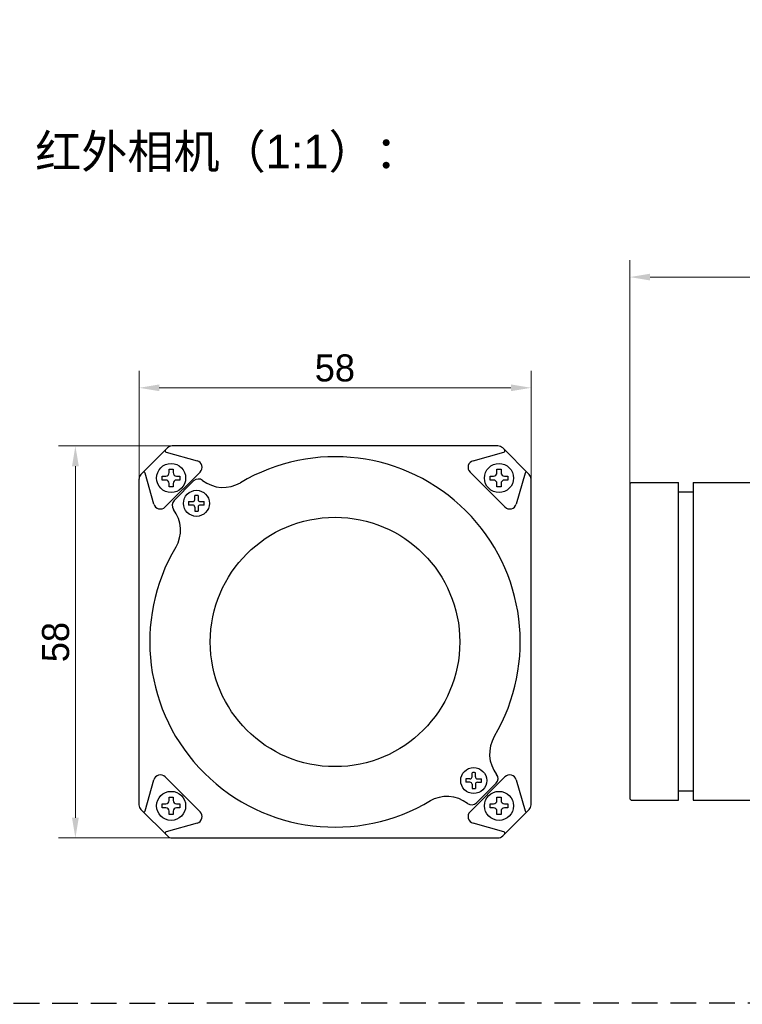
# Model space of a CAD drawing. Header units: millimetres. Extents: x 2329 to 5782, y 1296 to 2780.
# Tile 41 of 123: x 3072 to 3179, y 2444 to 2589. Entities that reach past the tile are written whole.
import ezdxf

# ---------------------------------------------------------------- set-up
doc = ezdxf.new("R2010")
doc.units = ezdxf.units.MM
doc.header["$LTSCALE"] = 0.3
doc.linetypes.add('DASHED', pattern=[19.05, 12.7, -6.35])
doc.layers.add('00-轮廓线', color=7, linetype='Continuous', lineweight=30)
doc.layers.add('20_ALL_FEATURES', color=7, linetype='Continuous')
doc.layers.add('51__DRAFT_DIMS', color=7, linetype='Continuous')
doc.styles.add('11', font='兰亭黑 GBK.TTF', dxfattribs={"height": 3})
doc.styles.add('3', font='兰亭黑 GBK.TTF', dxfattribs={"height": 4})
doc.styles.add('尺寸值样式', font='兰亭黑 GBK.TTF', dxfattribs={"height": 4})
doc.dimstyles.new('1直线标注', dxfattribs={"dimtxt": 4, "dimasz": 3, "dimexe": 2.5, "dimexo": 0, "dimtad": 1, "dimdec": 1, "dimdsep": 46, "dimtxsty": '尺寸值样式', "dimcen": 0, "dimclrd": 8, "dimclre": 8, "dimclrt": 7, "dimadec": 0, "dimazin": 0, "dimtp": 0.001, "dimtm": 0.001, "dimtfac": 1, "dimtdec": 1, "dimtmove": 0, "dimatfit": 0, "dimldrblk": '_FILLED', "dimfxl": 1, "dimtolj": 1, "dimlwd": 15, "dimlwe": 15, "dimarcsym": 0})

# ---------------------------------------------------------------- blocks, each defined once
blk = doc.blocks.new('*D36')
at = {"layer": '51__DRAFT_DIMS', "color": 8, "lineweight": 15}
for p, q in [((3089.63, 2514.65), (3089.63, 2537.3)), ((3147.63, 2521.29), (3147.63, 2537.3)), ((3144.63, 2534.8), (3092.63, 2534.8))]:
    blk.add_line(p, q, dxfattribs=at)
at = {"layer": '51__DRAFT_DIMS', "color": 8}
for points in [[(3092.63, 2535.3), (3092.63, 2534.3), (3089.63, 2534.8)], [(3144.63, 2534.3), (3144.63, 2535.3), (3147.63, 2534.8)]]:
    blk.add_solid(points, dxfattribs=at)
at = {"layer": 'Defpoints', "color": 0}
for p in [(3089.63, 2534.8), (3147.63, 2521.29), (3089.63, 2514.65)]:
    blk.add_point(p, dxfattribs=at)
at = {"layer": '51__DRAFT_DIMS', "color": 7, "insert": (3118.6, 2539.74), "char_height": 4, "attachment_point": 2, "style": '3'}
blk.add_mtext('\\A1;\\A1;{\\C256;58}', dxfattribs=at)
blk = doc.blocks.new('_FILLED')
at = {"color": 0, "linetype": 'ByBlock'}
blk.add_solid([(0, 0), (-1, 0.167), (-1, -0.167)], dxfattribs=at)
blk = doc.blocks.new('*D37')
at = {"layer": '51__DRAFT_DIMS', "color": 8, "lineweight": 15}
for p, q in [((3101.18, 2526.2), (3077.72, 2526.2)), ((3080.22, 2523.2), (3080.22, 2471.2)), ((3101.18, 2468.2), (3077.72, 2468.2))]:
    blk.add_line(p, q, dxfattribs=at)
at = {"layer": '51__DRAFT_DIMS', "color": 8}
for points in [[(3080.72, 2523.2), (3079.72, 2523.2), (3080.22, 2526.2)], [(3079.72, 2471.2), (3080.72, 2471.2), (3080.22, 2468.2)]]:
    blk.add_solid(points, dxfattribs=at)
at = {"layer": 'Defpoints', "color": 0}
for p in [(3101.18, 2526.2), (3080.22, 2468.2), (3101.18, 2468.2)]:
    blk.add_point(p, dxfattribs=at)
at = {"layer": '51__DRAFT_DIMS', "color": 7, "insert": (3075.28, 2497.18), "char_height": 4, "attachment_point": 2, "rotation": 90, "style": '3'}
blk.add_mtext('\\A1;\\A1;{\\C256;58}', dxfattribs=at)
blk = doc.blocks.new('*D42')
at = {"layer": '51__DRAFT_DIMS', "color": 8, "lineweight": 15}
for p, q in [((3162.22, 2519.44), (3162.22, 2553.68)), ((3276.38, 2530.34), (3276.38, 2553.68)), ((3165.22, 2551.18), (3273.38, 2551.18))]:
    blk.add_line(p, q, dxfattribs=at)
at = {"layer": '51__DRAFT_DIMS', "color": 8}
for points in [[(3165.22, 2551.68), (3165.22, 2550.68), (3162.22, 2551.18)], [(3273.38, 2550.68), (3273.38, 2551.68), (3276.38, 2551.18)]]:
    blk.add_solid(points, dxfattribs=at)
at = {"layer": 'Defpoints', "color": 0}
for p in [(3276.38, 2551.18), (3276.38, 2530.34), (3162.22, 2519.44)]:
    blk.add_point(p, dxfattribs=at)
at = {"layer": '51__DRAFT_DIMS', "color": 7, "insert": (3221.98, 2553.96), "char_height": 4, "attachment_point": 5, "style": '3'}
blk.add_mtext('\\A1;{\\C256;115.5}', dxfattribs=at)

msp = doc.modelspace()

# ---------------------------------------------------------------- linework, layer by layer
at = {"layer": '00-轮廓线', "linetype": 'DASHED'}
msp.add_lwpolyline([(2760.98297, 2739.65789), (3377.78057, 2739.92084), (3377.78057, 2443.8573), (2760.98297, 2443.59436)], close=True, dxfattribs=at)
at = {"layer": '20_ALL_FEATURES'}
for p, q in [((3089.91925, 2521.99446), (3093.83347, 2525.90867)), ((3142.71215, 2526.20156), (3094.54057, 2526.20156)), ((3147.33347, 2521.99446), (3143.41925, 2525.90867)), ((3093.64433, 2525.29864), (3098.22256, 2524.0045)), ((3139.03016, 2524.0045), (3143.60839, 2525.29864)), ((3091.82342, 2517.60536), (3090.52929, 2522.18359)), ((3093.07636, 2521.15156), (3093.07636, 2521.75156)), ((3093.07636, 2521.75156), (3093.57636, 2521.75156)), ((3093.49282, 2517.17027), (3098.65766, 2522.3351)), ((3094.07636, 2522.25156), (3094.07636, 2522.75156)), ((3094.07636, 2522.75156), (3094.67636, 2522.75156)), ((3094.67636, 2522.75156), (3094.67636, 2522.25156)), ((3095.17636, 2521.75156), (3095.67636, 2521.75156)), ((3095.67636, 2521.75156), (3095.67636, 2521.15156)), ((3143.7599, 2517.17027), (3138.59509, 2522.33508)), ((3141.57636, 2521.15156), (3141.57636, 2521.75156)), ((3141.57636, 2521.75156), (3142.07636, 2521.75156)), ((3142.57636, 2522.25156), (3142.57636, 2522.75156)), ((3142.57636, 2522.75156), (3143.17636, 2522.75156)), ((3143.17636, 2522.75156), (3143.17636, 2522.25156)), ((3143.67636, 2521.75156), (3144.17636, 2521.75156)), ((3144.17636, 2521.75156), (3144.17636, 2521.15156)), ((3146.72343, 2522.18359), (3145.4293, 2517.60536)), ((3089.62636, 2521.28735), (3089.62636, 2473.11578)), ((3093.57636, 2521.15156), (3093.07636, 2521.15156)), ((3094.07636, 2520.15156), (3094.07636, 2520.65156)), ((3094.67636, 2520.15156), (3094.07636, 2520.15156)), ((3094.67636, 2520.65156), (3094.67636, 2520.15156)), ((3097.71143, 2521.01493), (3094.813, 2518.11649)), ((3095.67636, 2521.15156), (3095.17636, 2521.15156)), ((3142.07636, 2521.15156), (3141.57636, 2521.15156)), ((3142.57636, 2520.15156), (3142.57636, 2520.65156)), ((3143.17636, 2520.15156), (3142.57636, 2520.15156)), ((3143.17636, 2520.65156), (3143.17636, 2520.15156)), ((3144.17636, 2521.15156), (3143.67636, 2521.15156)), ((3147.62636, 2473.11578), (3147.62636, 2521.28735)), ((3162.21824, 2520.59078), (3162.41824, 2520.79078)), ((3162.21824, 2520.59077), (3162.21824, 2473.99079)), ((3162.41824, 2520.79078), (3169.41824, 2520.79078)), ((3169.41824, 2473.79079), (3169.41824, 2520.79076)), ((3171.61824, 2520.79078), (3181.92198, 2520.79078)), ((3171.61824, 2520.79076), (3171.61824, 2473.79079)), ((3097.87026, 2518.25766), (3097.87026, 2518.87174)), ((3098.37026, 2518.87174), (3098.37026, 2518.25766)), ((3169.41824, 2519.39078), (3171.61824, 2519.39078)), ((3096.95618, 2517.95766), (3097.57026, 2517.95766)), ((3097.57026, 2517.45766), (3096.95618, 2517.45766)), ((3097.87026, 2517.15766), (3097.87026, 2516.54358)), ((3098.37026, 2517.15766), (3098.37026, 2516.54358)), ((3098.67026, 2517.95766), (3099.28435, 2517.95766)), ((3099.28434, 2517.45766), (3098.67026, 2517.45766)), ((3138.88246, 2477.24547), (3138.88246, 2477.85955)), ((3139.38246, 2477.24547), (3139.38246, 2477.85954)), ((3090.52929, 2472.21953), (3091.82342, 2476.79776)), ((3098.65766, 2472.06803), (3093.49282, 2477.23286)), ((3138.58246, 2476.44547), (3137.96837, 2476.44547)), ((3138.58246, 2476.94547), (3137.96838, 2476.94547)), ((3143.75987, 2477.23283), (3138.59507, 2472.06803)), ((3142.43972, 2476.28664), (3139.54129, 2473.3882)), ((3139.68246, 2476.94547), (3140.29654, 2476.94547)), ((3139.68246, 2476.44547), (3140.29654, 2476.44547)), ((3145.4293, 2476.79776), (3146.72343, 2472.21953)), ((3138.88246, 2476.14547), (3138.88246, 2475.53139)), ((3139.38246, 2476.14547), (3139.38246, 2475.53139)), ((3169.41824, 2475.19078), (3171.61824, 2475.19078)), ((3094.07636, 2473.75156), (3094.07636, 2474.25156)), ((3094.07636, 2474.25156), (3094.67636, 2474.25156)), ((3094.67636, 2474.25156), (3094.67636, 2473.75156)), ((3142.57636, 2474.25156), (3143.17636, 2474.25156)), ((3142.57636, 2473.75156), (3142.57636, 2474.25156)), ((3143.17636, 2474.25156), (3143.17636, 2473.75156)), ((3162.21824, 2473.99078), (3162.41824, 2473.79078)), ((3162.41824, 2473.79078), (3169.41824, 2473.79078)), ((3171.61824, 2473.79078), (3181.92198, 2473.79078)), ((3093.83347, 2468.49446), (3089.91925, 2472.40867)), ((3093.07636, 2472.65156), (3093.07636, 2473.25156)), ((3093.07636, 2473.25156), (3093.57636, 2473.25156)), ((3093.57636, 2472.65156), (3093.07636, 2472.65156)), ((3094.07636, 2471.65156), (3094.07636, 2472.15156)), ((3094.67636, 2472.15156), (3094.67636, 2471.65156)), ((3095.17636, 2473.25156), (3095.67636, 2473.25156)), ((3095.67636, 2472.65156), (3095.17636, 2472.65156)), ((3095.67636, 2473.25156), (3095.67636, 2472.65156)), ((3141.57636, 2473.25156), (3142.07636, 2473.25156)), ((3141.57636, 2472.65156), (3141.57636, 2473.25156)), ((3142.07636, 2472.65156), (3141.57636, 2472.65156)), ((3142.57636, 2471.65156), (3142.57636, 2472.15156)), ((3143.17636, 2472.15156), (3143.17636, 2471.65156)), ((3147.33347, 2472.40867), (3143.41925, 2468.49446)), ((3143.67636, 2473.25156), (3144.17636, 2473.25156)), ((3144.17636, 2472.65156), (3143.67636, 2472.65156)), ((3144.17636, 2473.25156), (3144.17636, 2472.65156)), ((3094.67636, 2471.65156), (3094.07636, 2471.65156)), ((3143.17636, 2471.65156), (3142.57636, 2471.65156)), ((3098.22256, 2470.39863), (3093.64433, 2469.10449)), ((3143.60839, 2469.10449), (3139.03016, 2470.39863)), ((3094.54057, 2468.20156), (3142.71215, 2468.20156))]:
    msp.add_line(p, q, dxfattribs=at)
for centre, radius in [((3094.37636, 2521.45156), 2.15), ((3142.87636, 2521.45156), 2.15), ((3098.12026, 2517.70766), 1.925), ((3118.62636, 2497.20156), 18.45), ((3139.13246, 2476.69547), 1.925), ((3094.37636, 2472.95156), 2.15), ((3142.87636, 2472.95156), 2.15)]:
    msp.add_circle(centre, radius, dxfattribs=at)
for centre, radius, start, end in [((3094.54057, 2525.20156), 1, 90, 135), ((3142.71215, 2525.20156), 1, 45, 90), ((3093.69873, 2525.49109), 0.2, 135, 254.2159321), ((3118.62688, 2497.20737), 27.39462, 329.3644729, 120.7252261), ((3143.55399, 2525.49109), 0.2, 285.7840679, 45), ((3097.95055, 2523.04221), 1, 315.0000003, 74.2159259), ((3139.30217, 2523.04221), 1, 105.784068, 225), ((3090.62636, 2521.28735), 1, 135, 180), ((3090.33683, 2522.12919), 0.2, 15.7840679, 135), ((3093.57636, 2522.25156), 0.5, 270, 0), ((3095.17636, 2522.25156), 0.5, 180, 270), ((3142.07636, 2522.25156), 0.5, 270, 0), ((3143.67636, 2522.25156), 0.5, 180, 270), ((3146.91589, 2522.12919), 0.2, 45, 164.2159321), ((3146.62636, 2521.28735), 1, 0, 45), ((3090.4278, 2521.48348), 0.80304, 191.5065238, 193.7741561), ((3093.57636, 2520.65156), 0.5, 0, 90), ((3095.17636, 2520.65156), 0.5, 90, 180), ((3098.41854, 2520.30782), 1, 52.3649882, 135), ((3102.08231, 2525.05932), 5, 232.3649882, 300.7050514), ((3142.07636, 2520.65156), 0.5, 0, 90), ((3143.67636, 2520.65156), 0.5, 90, 180), ((3098.11684, 2513.38578), 5.4915, 89.9643116, 92.5735843), ((3098.12315, 2513.35437), 5.52291, 87.4354539, 90.029912), ((3092.78572, 2517.87738), 1, 195.784068, 315), ((3095.52011, 2517.40939), 1, 135, 217.6350118), ((3102.58591, 2517.70766), 5.63528, 177.4573303, 182.5426697), ((3097.57026, 2518.25766), 0.3, 270, 0), ((3097.57026, 2517.15766), 0.3, 0, 90), ((3098.67026, 2518.25766), 0.3, 180, 270), ((3098.67026, 2517.15766), 0.3, 90, 180), ((3093.65461, 2517.70766), 5.63528, 357.4573308, 2.5426692), ((3144.46701, 2517.87738), 1, 224.9999416, 344.2159259), ((3090.76861, 2513.74561), 5, 329.2949486, 37.6350118), ((3098.11685, 2522.0298), 5.49175, 267.4264752, 270.0356276), ((3098.12368, 2522.02954), 5.4915, 269.9643124, 272.573585), ((3118.63103, 2497.2199), 27.41548, 149.2791938, 301.0058579), ((3146.48412, 2480.65752), 5, 149.2949486, 217.6350118), ((3139.12904, 2472.37358), 5.4915, 89.9643116, 92.5735843), ((3139.13534, 2472.34217), 5.52291, 87.4354539, 90.029912), ((3092.78572, 2476.52575), 1, 45.0000003, 164.2159259), ((3143.59811, 2476.69547), 5.63528, 177.4573303, 182.5426697), ((3138.58246, 2477.24547), 0.3, 270, 0), ((3138.58246, 2476.14547), 0.3, 0, 90), ((3139.68246, 2477.24547), 0.3, 180, 270), ((3139.68246, 2476.14547), 0.3, 90, 180), ((3134.66681, 2476.69547), 5.63528, 357.4573308, 2.5426692), ((3141.73262, 2476.99374), 1, 315, 37.6350118), ((3144.46701, 2476.52575), 1, 15.784068, 135), ((3139.12904, 2481.0176), 5.49175, 267.4264752, 270.0356276), ((3139.13588, 2481.01735), 5.4915, 269.9643124, 272.573585), ((3093.57636, 2473.75156), 0.5, 270, 0), ((3095.17636, 2473.75156), 0.5, 180, 270), ((3135.17041, 2469.34381), 5, 52.3649882, 120.7050514), ((3138.83418, 2474.09531), 1, 232.3649882, 315), ((3142.07636, 2473.75156), 0.5, 270, 0), ((3143.67636, 2473.75156), 0.5, 180, 270), ((3090.62636, 2473.11578), 1, 180, 225), ((3090.33683, 2472.27394), 0.2, 225, 344.2159321), ((3093.57636, 2472.15156), 0.5, 0, 90), ((3095.17636, 2472.15156), 0.5, 90, 180), ((3097.95055, 2471.36092), 1, 285.784068, 45), ((3139.30217, 2471.36092), 1, 135.0000003, 254.2159259), ((3142.07636, 2472.15156), 0.5, 0, 90), ((3143.67636, 2472.15156), 0.5, 90, 180), ((3146.91589, 2472.27394), 0.2, 195.7840679, 315), ((3146.62636, 2473.11578), 1, 315, 0), ((3093.69873, 2468.91203), 0.2, 105.7840679, 225), ((3143.55399, 2468.91203), 0.2, 315, 74.2159321), ((3094.54057, 2469.20156), 1, 225, 270), ((3142.71215, 2469.20156), 1, 270, 315)]:
    msp.add_arc(centre, radius, start, end, dxfattribs=at)
msp.add_open_spline([(3089.6409, 2521.32329), (3089.64022, 2521.32661), (3089.63887, 2521.33271), (3089.63686, 2521.34086), (3089.63461, 2521.34728), (3089.63341, 2521.35117), (3089.6306, 2521.35415), (3089.62863, 2521.3497), (3089.62822, 2521.34442), (3089.62769, 2521.3389), (3089.62753, 2521.33564)], degree=3, knots=[0, 0, 0, 0, 0.201555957, 0.371386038, 0.504332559, 0.594750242, 0.637854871, 0.687626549, 0.805853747, 1, 1, 1, 1], dxfattribs=at)

# ---------------------------------------------------------------- texts
at = {"layer": '00-轮廓线', "insert": (3074.2679, 2572.24766), "char_height": 5, "width": 72.2799704, "attachment_point": 1, "style": '11'}
msp.add_mtext('红外相机（1:1）：', dxfattribs=at)

# ---------------------------------------------------------------- dimensions: what is measured, and where the dimension line sits
at = {"layer": '51__DRAFT_DIMS'}
dim = msp.add_linear_dim(base=(3276.38432, 2551.17737), p1=(3162.21824, 2519.44449), p2=(3276.38432, 2530.34288), text='{\\C256;115.5}', dimstyle='1直线标注', override={"dimtxsty": '3'}, dxfattribs=at)
dim.commit()
dim.dimension.update_dxf_attribs({"geometry": '*D42', "text_midpoint": (3221.98268, 2551.17737), "dimtype": 160})
for base, p1, p2, angle, picture, middle in [((3089.62636, 2534.8048), (3147.62636, 2521.28735), (3089.62636, 2514.65156), 180, '*D36', (3118.59999, 2534.8048)), ((3080.2212, 2468.20156), (3101.17636, 2526.20156), (3101.17636, 2468.20156), 270, '*D37', (3080.2212, 2497.1752))]:
    dim = msp.add_linear_dim(base=base, p1=p1, p2=p2, angle=angle, text='\\A1;{\\C256;<>}', dimstyle='1直线标注', override={"dimtxsty": '3'}, dxfattribs=at)
    dim.commit()
    dim.dimension.update_dxf_attribs({"geometry": picture, "text_midpoint": middle, "dimtype": 160})

doc.saveas('drawing.dxf')
